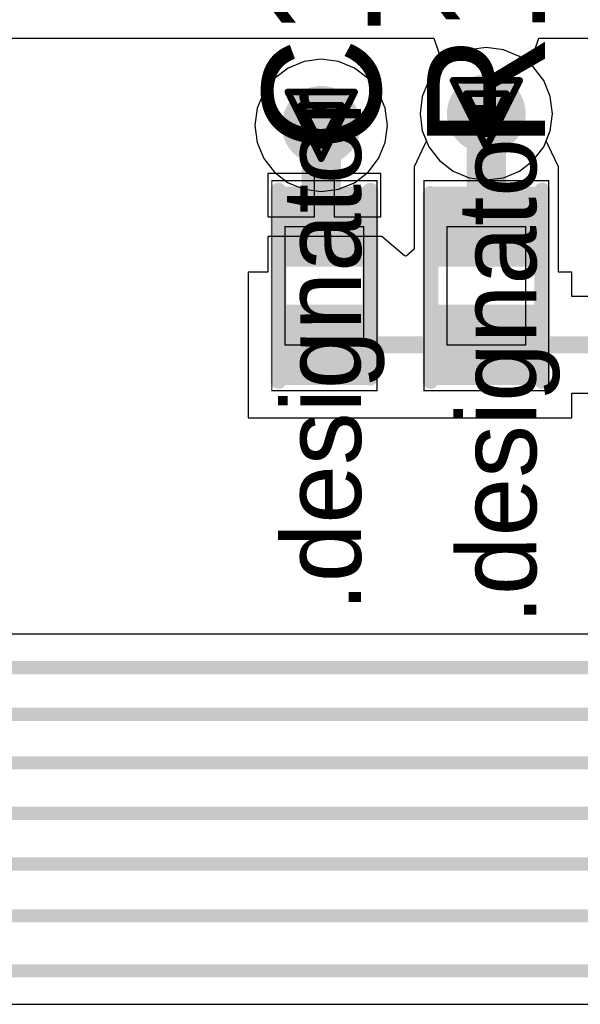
# Model space of a CAD drawing. Header units: millimetres. Extents: x 138 to 555, y 26 to 334.
# Tile 53 of 256: x 334.25 to 338.52, y 69.87 to 77.37. Entities that reach past the tile are written whole.
import ezdxf

# ---------------------------------------------------------------- set-up
doc = ezdxf.new("R2010")
doc.units = ezdxf.units.MM
for name, color, linetype in [('BottomLayer', 5, 'Continuous'), ('DrillDrawing', 1, 'Continuous'), ('Mechanical20', 56, 'Continuous'), ('Mechanical27', 56, 'Continuous'), ('MidLayer1', 16, 'Continuous'), ('MidLayer2', 76, 'Continuous'), ('MidLayer3', 90, 'Continuous'), ('MidLayer4', 156, 'Continuous'), ('MultiLayer', 9, 'Continuous'), ('TopLayer', 1, 'Continuous'), ('TopOverlay', 2, 'Continuous'), ('TopPaste', 8, 'Continuous'), ('TopSolder', 216, 'Continuous'), ('ViaHoleLayer', 16, 'Continuous')]:
    doc.layers.add(name, color=color, linetype=linetype)

# ---------------------------------------------------------------- blocks, each defined once
blk = doc.blocks.new('R0402_692')
at = {"layer": 'Mechanical20', "const_width": 0.01}
for points in [[(-0.8, 0.475), (-0.8, -0.475)], [(-0.8, 0.475), (0.8, 0.475)], [(0.8, 0.475), (0.8, -0.475)], [(-0.8, -0.475), (0.8, -0.475)]]:
    blk.add_lwpolyline(points, dxfattribs=at)
at = {"layer": 'Mechanical20', "const_width": 0.005}
for points in [[(-0.8025, 0.475, 1), (-0.7975, 0.475, 1)], [(-0.8025, 0.475, 1), (-0.7975, 0.475, 1)], [(0.7975, 0.475, 1), (0.8025, 0.475, 1)], [(0.7975, 0.475, 1), (0.8025, 0.475, 1)], [(-0.8025, -0.475, 1), (-0.7975, -0.475, 1)], [(-0.8025, -0.475, 1), (-0.7975, -0.475, 1)], [(0.7975, -0.475, 1), (0.8025, -0.475, 1)], [(0.7975, -0.475, 1), (0.8025, -0.475, 1)]]:
    blk.add_lwpolyline(points, format="xyb", close=True, dxfattribs=at)
at = {"layer": 'Mechanical27', "const_width": 0.01}
for points in [[(-0.45, 0.3), (-0.45, -0.3)], [(-0.45, 0.3), (0.45, 0.3)], [(0.45, 0.3), (0.45, -0.3)], [(-0.45, -0.3), (0.45, -0.3)]]:
    blk.add_lwpolyline(points, dxfattribs=at)
at = {"layer": 'Mechanical27', "const_width": 0.005}
for points in [[(-0.4525, 0.3, 1), (-0.4475, 0.3, 1)], [(-0.4525, 0.3, 1), (-0.4475, 0.3, 1)], [(0.4475, 0.3, 1), (0.4525, 0.3, 1)], [(0.4475, 0.3, 1), (0.4525, 0.3, 1)], [(-0.4525, -0.3, 1), (-0.4475, -0.3, 1)], [(-0.4525, -0.3, 1), (-0.4475, -0.3, 1)], [(0.4475, -0.3, 1), (0.4525, -0.3, 1)], [(0.4475, -0.3, 1), (0.4525, -0.3, 1)]]:
    blk.add_lwpolyline(points, format="xyb", close=True, dxfattribs=at)
at = {"layer": 'TopLayer'}
for points in [[(-0.195, -0.35), (-0.195, 0.35), (-0.705, -0.35), (-0.705, 0.35)], [(0.705, -0.35), (0.705, 0.35), (0.195, -0.35), (0.195, 0.35)]]:
    blk.add_solid(points, dxfattribs=at)
at = {"layer": 'TopOverlay', "const_width": 0.12}
for points in [[(-0.725, 0.425), (0.7, 0.425)], [(-0.725, -0.425), (0.725, -0.425)]]:
    blk.add_lwpolyline(points, dxfattribs=at)
at = {"layer": 'TopOverlay', "const_width": 0.06}
for points in [[(-0.755, 0.425, 1), (-0.695, 0.425, 1)], [(0.67, 0.425, 1), (0.73, 0.425, 1)], [(-0.755, -0.425, 1), (-0.695, -0.425, 1)], [(0.695, -0.425, 1), (0.755, -0.425, 1)]]:
    blk.add_lwpolyline(points, format="xyb", close=True, dxfattribs=at)
at = {"layer": 'TopPaste'}
for points in [[(-0.195, -0.35), (-0.195, 0.35), (-0.705, -0.35), (-0.705, 0.35)], [(0.705, -0.35), (0.705, 0.35), (0.195, -0.35), (0.195, 0.35)]]:
    blk.add_solid(points, dxfattribs=at)
at = {"layer": 'TopSolder'}
for points in [[(-0.145, -0.4), (-0.145, 0.4), (-0.755, -0.4), (-0.755, 0.4)], [(0.755, -0.4), (0.755, 0.4), (0.145, -0.4), (0.145, 0.4)]]:
    blk.add_solid(points, dxfattribs=at)
blk = doc.blocks.new('C0402_853')
at = {"layer": 'Mechanical20', "const_width": 0.01}
for points in [[(0.8, 0.4), (-0.8, 0.4)], [(-0.8, -0.4), (-0.8, 0.4)], [(0.8, -0.4), (0.8, 0.4)], [(0.8, -0.4), (-0.8, -0.4)]]:
    blk.add_lwpolyline(points, dxfattribs=at)
at = {"layer": 'Mechanical20', "const_width": 0.005}
for points in [[(-0.8025, 0.4, 1), (-0.7975, 0.4, 1)], [(-0.8025, 0.4, 1), (-0.7975, 0.4, 1)], [(0.7975, 0.4, 1), (0.8025, 0.4, 1)], [(0.7975, 0.4, 1), (0.8025, 0.4, 1)], [(-0.8025, -0.4, 1), (-0.7975, -0.4, 1)], [(-0.8025, -0.4, 1), (-0.7975, -0.4, 1)], [(0.7975, -0.4, 1), (0.8025, -0.4, 1)], [(0.7975, -0.4, 1), (0.8025, -0.4, 1)]]:
    blk.add_lwpolyline(points, format="xyb", close=True, dxfattribs=at)
at = {"layer": 'Mechanical27', "const_width": 0.01}
for points in [[(0.45, 0.3), (-0.45, 0.3)], [(-0.45, -0.3), (-0.45, 0.3)], [(0.45, -0.3), (0.45, 0.3)], [(0.45, -0.3), (-0.45, -0.3)]]:
    blk.add_lwpolyline(points, dxfattribs=at)
at = {"layer": 'Mechanical27', "const_width": 0.005}
for points in [[(-0.4525, 0.3, 1), (-0.4475, 0.3, 1)], [(-0.4525, 0.3, 1), (-0.4475, 0.3, 1)], [(0.4475, 0.3, 1), (0.4525, 0.3, 1)], [(0.4475, 0.3, 1), (0.4525, 0.3, 1)], [(-0.4525, -0.3, 1), (-0.4475, -0.3, 1)], [(-0.4525, -0.3, 1), (-0.4475, -0.3, 1)], [(0.4475, -0.3, 1), (0.4525, -0.3, 1)], [(0.4475, -0.3, 1), (0.4525, -0.3, 1)]]:
    blk.add_lwpolyline(points, format="xyb", close=True, dxfattribs=at)
at = {"layer": 'TopLayer'}
for points in [[(-0.195, -0.28), (-0.195, 0.28), (-0.705, -0.28), (-0.705, 0.28)], [(0.705, -0.28), (0.705, 0.28), (0.195, -0.28), (0.195, 0.28)]]:
    blk.add_solid(points, dxfattribs=at)
at = {"layer": 'TopOverlay', "const_width": 0.12}
for points in [[(0.7, 0.35), (-0.725, 0.35)], [(0.725, -0.35), (-0.725, -0.35)]]:
    blk.add_lwpolyline(points, dxfattribs=at)
at = {"layer": 'TopOverlay', "const_width": 0.06}
for points in [[(-0.755, 0.35, 1), (-0.695, 0.35, 1)], [(0.67, 0.35, 1), (0.73, 0.35, 1)], [(-0.755, -0.35, 1), (-0.695, -0.35, 1)], [(0.695, -0.35, 1), (0.755, -0.35, 1)]]:
    blk.add_lwpolyline(points, format="xyb", close=True, dxfattribs=at)
at = {"layer": 'TopPaste'}
for points in [[(-0.195, -0.28), (-0.195, 0.28), (-0.705, -0.28), (-0.705, 0.28)], [(0.705, -0.28), (0.705, 0.28), (0.195, -0.28), (0.195, 0.28)]]:
    blk.add_solid(points, dxfattribs=at)
at = {"layer": 'TopSolder'}
for points in [[(-0.145, -0.33), (-0.145, 0.33), (-0.755, -0.33), (-0.755, 0.33)], [(0.755, -0.33), (0.755, 0.33), (0.145, -0.33), (0.145, 0.33)]]:
    blk.add_solid(points, dxfattribs=at)

msp = doc.modelspace()

# ---------------------------------------------------------------- linework, layer by layer
at = {"layer": 'BottomLayer'}
for p, q in [((337.6698, 77.14), (337.5481, 77.0897)), ((337.8003, 77.1572), (337.6698, 77.14)), ((337.9308, 77.14), (337.8003, 77.1572)), ((338.0525, 77.0897), (337.9308, 77.14)), ((337.5481, 77.0897), (337.4437, 77.0095)), ((338.1569, 77.0095), (338.0525, 77.0897)), ((337.4437, 77.0095), (337.3636, 76.9051)), ((338.2371, 76.9051), (338.1569, 77.0095)), ((337.3636, 76.9051), (337.3132, 76.7834)), ((338.2874, 76.7834), (338.2371, 76.9051)), ((337.3132, 76.7834), (337.296, 76.6529)), ((338.3046, 76.6529), (338.2874, 76.7834)), ((337.296, 76.6529), (337.3132, 76.5224)), ((338.2874, 76.5224), (338.3046, 76.6529)), ((337.3132, 76.5224), (337.3636, 76.4008)), ((338.2371, 76.4008), (338.2874, 76.5224)), ((337.3636, 76.4008), (337.4437, 76.2963)), ((338.1569, 76.2963), (338.2371, 76.4008)), ((337.4437, 76.2963), (337.5481, 76.2162)), ((338.0525, 76.2162), (338.1569, 76.2963)), ((337.5481, 76.2162), (337.6698, 76.1658)), ((337.9308, 76.1658), (338.0525, 76.2162)), ((337.6698, 76.1658), (337.8003, 76.1486)), ((337.8003, 76.1486), (337.9308, 76.1658))]:
    msp.add_line(p, q, dxfattribs=at)
at = {"layer": 'BottomLayer', "const_width": 0.3}
for points in [[(337.6503, 76.6529, 1), (337.9503, 76.6529, 1)], [(336.3938, 76.5647, 1), (336.6938, 76.5647, 1)]]:
    msp.add_lwpolyline(points, format="xyb", close=True, dxfattribs=at)
at = {"layer": 'DrillDrawing', "const_width": 0.0508}
for points in [[(337.5463, 76.9069), (338.0543, 76.9069)], [(337.5463, 76.9069), (337.8003, 76.3989)], [(337.8003, 76.3989), (338.0543, 76.9069)], [(336.2898, 76.8187), (336.7978, 76.8187)], [(336.2898, 76.8187), (336.5438, 76.3107)], [(336.5438, 76.3107), (336.7978, 76.8187)], [(337.6479, 76.8053), (337.9527, 76.8053)], [(337.6479, 76.8053), (337.8003, 76.5005)], [(337.8003, 76.5005), (337.9527, 76.8053)], [(336.3914, 76.7171), (336.6962, 76.7171)], [(336.3914, 76.7171), (336.5438, 76.4123)], [(336.5438, 76.4123), (336.6962, 76.7171)]]:
    msp.add_lwpolyline(points, dxfattribs=at)
at = {"layer": 'DrillDrawing', "const_width": 0.0254}
for points in [[(337.5336, 76.9069, 1), (337.559, 76.9069, 1)], [(337.5336, 76.9069, 1), (337.559, 76.9069, 1)], [(338.0416, 76.9069, 1), (338.067, 76.9069, 1)], [(338.0416, 76.9069, 1), (338.067, 76.9069, 1)], [(336.2771, 76.8187, 1), (336.3025, 76.8187, 1)], [(336.2771, 76.8187, 1), (336.3025, 76.8187, 1)], [(336.7851, 76.8187, 1), (336.8105, 76.8187, 1)], [(336.7851, 76.8187, 1), (336.8105, 76.8187, 1)], [(337.6352, 76.8053, 1), (337.6606, 76.8053, 1)], [(337.6352, 76.8053, 1), (337.6606, 76.8053, 1)], [(337.94, 76.8053, 1), (337.9654, 76.8053, 1)], [(337.94, 76.8053, 1), (337.9654, 76.8053, 1)], [(336.3787, 76.7171, 1), (336.4041, 76.7171, 1)], [(336.3787, 76.7171, 1), (336.4041, 76.7171, 1)], [(336.6835, 76.7171, 1), (336.7089, 76.7171, 1)], [(336.6835, 76.7171, 1), (336.7089, 76.7171, 1)], [(337.7876, 76.5005, 1), (337.813, 76.5005, 1)], [(337.7876, 76.5005, 1), (337.813, 76.5005, 1)], [(336.5311, 76.4123, 1), (336.5565, 76.4123, 1)], [(336.5311, 76.4123, 1), (336.5565, 76.4123, 1)], [(337.7876, 76.3989, 1), (337.813, 76.3989, 1)], [(337.7876, 76.3989, 1), (337.813, 76.3989, 1)], [(336.5311, 76.3107, 1), (336.5565, 76.3107, 1)], [(336.5311, 76.3107, 1), (336.5565, 76.3107, 1)]]:
    msp.add_lwpolyline(points, format="xyb", close=True, dxfattribs=at)
at = {"layer": 'MidLayer1'}
for p, q in [((337.6698, 77.14), (337.5481, 77.0897)), ((337.8003, 77.1572), (337.6698, 77.14)), ((337.9308, 77.14), (337.8003, 77.1572)), ((338.0525, 77.0897), (337.9308, 77.14)), ((336.4132, 77.0519), (336.2916, 77.0015)), ((336.5438, 77.069), (336.4132, 77.0519)), ((336.6743, 77.0519), (336.5438, 77.069)), ((336.7959, 77.0015), (336.6743, 77.0519)), ((337.5481, 77.0897), (337.4437, 77.0095)), ((338.1569, 77.0095), (338.0525, 77.0897)), ((336.2916, 77.0015), (336.1872, 76.9213)), ((336.9004, 76.9213), (336.7959, 77.0015)), ((337.4437, 77.0095), (337.3636, 76.9051)), ((338.2371, 76.9051), (338.1569, 77.0095)), ((336.1872, 76.9213), (336.107, 76.8169)), ((336.9805, 76.8169), (336.9004, 76.9213)), ((337.3636, 76.9051), (337.3132, 76.7834)), ((338.2874, 76.7834), (338.2371, 76.9051)), ((336.107, 76.8169), (336.0566, 76.6952)), ((337.0309, 76.6952), (336.9805, 76.8169)), ((337.3132, 76.7834), (337.296, 76.6529)), ((338.3046, 76.6529), (338.2874, 76.7834)), ((336.0566, 76.6952), (336.0394, 76.5647)), ((337.0481, 76.5647), (337.0309, 76.6952)), ((337.296, 76.6529), (337.3132, 76.5224)), ((338.2874, 76.5224), (338.3046, 76.6529)), ((336.0394, 76.5647), (336.0566, 76.4342)), ((337.0309, 76.4342), (337.0481, 76.5647)), ((337.3132, 76.5224), (337.3636, 76.4008)), ((338.2371, 76.4008), (338.2874, 76.5224)), ((336.0566, 76.4342), (336.107, 76.3126)), ((336.9805, 76.3126), (337.0309, 76.4342)), ((337.3636, 76.4008), (337.4437, 76.2963)), ((338.1569, 76.2963), (338.2371, 76.4008)), ((336.107, 76.3126), (336.1872, 76.2081)), ((336.9004, 76.2081), (336.9805, 76.3126)), ((337.4437, 76.2963), (337.5481, 76.2162)), ((338.0525, 76.2162), (338.1569, 76.2963)), ((336.1872, 76.2081), (336.2916, 76.128)), ((336.7959, 76.128), (336.9004, 76.2081)), ((337.5481, 76.2162), (337.6698, 76.1658)), ((337.9308, 76.1658), (338.0525, 76.2162)), ((337.6698, 76.1658), (337.8003, 76.1486)), ((337.8003, 76.1486), (337.9308, 76.1658)), ((336.2916, 76.128), (336.4132, 76.0776)), ((336.4132, 76.0776), (336.5438, 76.0604)), ((336.5438, 76.0604), (336.6743, 76.0776)), ((336.6743, 76.0776), (336.7959, 76.128))]:
    msp.add_line(p, q, dxfattribs=at)
at = {"layer": 'MidLayer1', "const_width": 0.3}
for points in [[(337.6503, 76.6529, 1), (337.9503, 76.6529, 1)], [(336.3938, 76.5647, 1), (336.6938, 76.5647, 1)]]:
    msp.add_lwpolyline(points, format="xyb", close=True, dxfattribs=at)
at = {"layer": 'MidLayer2'}
for p, q in [((337.6698, 77.14), (337.5481, 77.0897)), ((337.8003, 77.1572), (337.6698, 77.14)), ((337.9308, 77.14), (337.8003, 77.1572)), ((338.0525, 77.0897), (337.9308, 77.14)), ((337.5481, 77.0897), (337.4437, 77.0095)), ((338.1569, 77.0095), (338.0525, 77.0897)), ((337.4437, 77.0095), (337.3636, 76.9051)), ((338.2371, 76.9051), (338.1569, 77.0095)), ((337.3636, 76.9051), (337.3132, 76.7834)), ((338.2874, 76.7834), (338.2371, 76.9051)), ((337.3132, 76.7834), (337.296, 76.6529)), ((338.3046, 76.6529), (338.2874, 76.7834)), ((337.296, 76.6529), (337.3132, 76.5224)), ((338.2874, 76.5224), (338.3046, 76.6529)), ((337.3132, 76.5224), (337.3636, 76.4008)), ((338.2371, 76.4008), (338.2874, 76.5224)), ((337.3636, 76.4008), (337.4437, 76.2963)), ((338.1569, 76.2963), (338.2371, 76.4008)), ((337.4437, 76.2963), (337.5481, 76.2162)), ((338.0525, 76.2162), (338.1569, 76.2963)), ((337.5481, 76.2162), (337.6698, 76.1658)), ((337.9308, 76.1658), (338.0525, 76.2162)), ((337.6698, 76.1658), (337.8003, 76.1486)), ((337.8003, 76.1486), (337.9308, 76.1658))]:
    msp.add_line(p, q, dxfattribs=at)
at = {"layer": 'MidLayer2', "const_width": 0.3}
for points in [[(337.6503, 76.6529, 1), (337.9503, 76.6529, 1)], [(336.3938, 76.5647, 1), (336.6938, 76.5647, 1)]]:
    msp.add_lwpolyline(points, format="xyb", close=True, dxfattribs=at)
at = {"layer": 'MidLayer3'}
for p, q in [((337.6698, 77.14), (337.5481, 77.0897)), ((337.8003, 77.1572), (337.6698, 77.14)), ((337.9308, 77.14), (337.8003, 77.1572)), ((338.0525, 77.0897), (337.9308, 77.14)), ((337.5481, 77.0897), (337.4437, 77.0095)), ((338.1569, 77.0095), (338.0525, 77.0897)), ((337.4437, 77.0095), (337.3636, 76.9051)), ((338.2371, 76.9051), (338.1569, 77.0095)), ((337.3636, 76.9051), (337.3132, 76.7834)), ((338.2874, 76.7834), (338.2371, 76.9051)), ((337.3132, 76.7834), (337.296, 76.6529)), ((338.3046, 76.6529), (338.2874, 76.7834)), ((337.296, 76.6529), (337.3132, 76.5224)), ((338.2874, 76.5224), (338.3046, 76.6529)), ((337.3132, 76.5224), (337.3636, 76.4008)), ((338.2371, 76.4008), (338.2874, 76.5224)), ((337.3636, 76.4008), (337.4437, 76.2963)), ((338.1569, 76.2963), (338.2371, 76.4008)), ((337.4437, 76.2963), (337.5481, 76.2162)), ((338.0525, 76.2162), (338.1569, 76.2963)), ((337.5481, 76.2162), (337.6698, 76.1658)), ((337.9308, 76.1658), (338.0525, 76.2162)), ((337.6698, 76.1658), (337.8003, 76.1486)), ((337.8003, 76.1486), (337.9308, 76.1658))]:
    msp.add_line(p, q, dxfattribs=at)
at = {"layer": 'MidLayer3', "const_width": 0.3}
for points in [[(337.6503, 76.6529, 1), (337.9503, 76.6529, 1)], [(336.3938, 76.5647, 1), (336.6938, 76.5647, 1)]]:
    msp.add_lwpolyline(points, format="xyb", close=True, dxfattribs=at)
at = {"layer": 'MidLayer4'}
for p, q in [((336.4132, 77.0519), (336.2916, 77.0015)), ((336.5438, 77.069), (336.4132, 77.0519)), ((336.6743, 77.0519), (336.5438, 77.069)), ((336.7959, 77.0015), (336.6743, 77.0519)), ((336.2916, 77.0015), (336.1872, 76.9213)), ((336.9004, 76.9213), (336.7959, 77.0015)), ((336.1872, 76.9213), (336.107, 76.8169)), ((336.9805, 76.8169), (336.9004, 76.9213)), ((336.107, 76.8169), (336.0566, 76.6952)), ((337.0309, 76.6952), (336.9805, 76.8169)), ((336.0566, 76.6952), (336.0394, 76.5647)), ((337.0481, 76.5647), (337.0309, 76.6952)), ((336.0394, 76.5647), (336.0566, 76.4342)), ((337.0309, 76.4342), (337.0481, 76.5647)), ((336.0566, 76.4342), (336.107, 76.3126)), ((336.9805, 76.3126), (337.0309, 76.4342)), ((336.107, 76.3126), (336.1872, 76.2081)), ((336.9004, 76.2081), (336.9805, 76.3126)), ((336.1872, 76.2081), (336.2916, 76.128)), ((336.7959, 76.128), (336.9004, 76.2081)), ((336.2916, 76.128), (336.4132, 76.0776)), ((336.4132, 76.0776), (336.5438, 76.0604)), ((336.5438, 76.0604), (336.6743, 76.0776)), ((336.6743, 76.0776), (336.7959, 76.128))]:
    msp.add_line(p, q, dxfattribs=at)
at = {"layer": 'MidLayer4', "const_width": 0.3}
for points in [[(337.6503, 76.6529, 1), (337.9503, 76.6529, 1)], [(336.3938, 76.5647, 1), (336.6938, 76.5647, 1)]]:
    msp.add_lwpolyline(points, format="xyb", close=True, dxfattribs=at)
at = {"layer": 'MultiLayer', "const_width": 0.3}
for points in [[(337.6503, 76.6529, 1), (337.9503, 76.6529, 1)], [(336.3938, 76.5647, 1), (336.6938, 76.5647, 1)]]:
    msp.add_lwpolyline(points, format="xyb", close=True, dxfattribs=at)
at = {"layer": 'TopLayer'}
for p, q in [((323.3561, 77.2284), (337.4005, 77.2284)), ((337.4005, 77.2284), (337.4684, 77.0284)), ((338.1322, 77.0284), (338.2001, 77.2284)), ((338.2001, 77.2284), (342.1825, 77.2284)), ((337.4437, 77.0095), (337.3636, 76.9051)), ((337.4684, 77.0284), (337.4437, 77.0095)), ((338.1569, 77.0095), (338.1322, 77.0284)), ((338.2371, 76.9051), (338.1569, 77.0095)), ((337.3636, 76.9051), (337.3132, 76.7834)), ((338.2874, 76.7834), (338.2371, 76.9051)), ((337.3132, 76.7834), (337.296, 76.6529)), ((338.3046, 76.6529), (338.2874, 76.7834)), ((337.296, 76.6529), (337.3132, 76.5224)), ((338.2874, 76.5224), (338.3046, 76.6529)), ((337.3132, 76.5224), (337.3442, 76.4475)), ((338.2564, 76.4475), (338.2874, 76.5224)), ((337.3442, 76.4475), (337.3307, 76.4171)), ((338.271, 76.4146), (338.2564, 76.4475)), ((337.3307, 76.4171), (337.2503, 76.2475)), ((338.3503, 76.2475), (338.271, 76.4146)), ((337.2503, 76.2475), (337.2503, 76.2475)), ((337.2503, 76.2475), (337.2503, 76.2475)), ((337.2503, 76.2475), (337.2503, 75.6224)), ((338.3503, 75.4475), (338.3503, 76.2475)), ((338.3503, 76.2475), (338.3503, 76.2475)), ((336.4926, 76.1975), (336.1376, 76.1975)), ((336.1376, 76.1975), (336.1376, 75.8675)), ((336.4926, 75.8675), (336.4926, 76.1975)), ((336.9976, 76.1975), (336.6426, 76.1975)), ((336.6426, 76.1975), (336.6426, 75.8675)), ((336.9976, 75.8675), (336.9976, 76.1975)), ((336.1376, 75.8675), (336.4926, 75.8675)), ((336.6426, 75.8675), (336.9976, 75.8675)), ((337.0056, 75.7175), (336.1376, 75.7175)), ((336.1376, 75.7175), (336.1376, 75.4475)), ((337.178, 75.5706), (337.0056, 75.7175)), ((337.2503, 75.6224), (337.1914, 75.5687)), ((337.1914, 75.5687), (337.178, 75.5706)), ((336.1376, 75.4475), (335.9876, 75.4475)), ((335.9876, 75.4475), (335.9876, 74.3375)), ((338.4503, 75.4475), (338.3503, 75.4475)), ((338.4503, 75.2606), (338.4503, 75.4475)), ((342.0784, 75.2606), (338.4503, 75.2606)), ((338.4503, 74.3375), (338.4503, 74.5243)), ((338.4503, 74.5243), (341.9928, 74.5243)), ((335.9876, 74.3375), (337.1476, 74.3375)), ((337.1476, 74.3375), (337.1476, 74.3375)), ((337.1476, 74.3375), (337.1503, 74.3375)), ((337.1503, 74.3375), (337.1503, 74.3375)), ((337.1503, 74.3375), (338.4503, 74.3375)), ((342.1166, 72.688), (309.4278, 72.688)), ((307.8558, 69.8691), (349.6217, 69.8691))]:
    msp.add_line(p, q, dxfattribs=at)
for points, const_width in [([(337.6503, 76.6529, 1), (337.9503, 76.6529, 1)], 0.3), ([(336.3938, 76.5647, 1), (336.6938, 76.5647, 1)], 0.3), ([(337.7253, 76.6529, 1), (337.8753, 76.6529, 1)], 0.15), ([(336.4688, 76.5647, 1), (336.6188, 76.5647, 1)], 0.15), ([(336.4688, 75.8163, 1), (336.6188, 75.8163, 1)], 0.15), ([(336.4688, 75.8163, 1), (336.6188, 75.8163, 1)], 0.15), ([(336.4926, 75.7925, 1), (336.6426, 75.7925, 1)], 0.15), ([(337.7253, 75.7925, 1), (337.8753, 75.7925, 1)], 0.15), ([(336.5192, 74.8766, 1), (336.5842, 74.8766, 1)], 0.065), ([(336.5351, 74.8925, 1), (336.6001, 74.8925, 1)], 0.065), ([(336.5351, 74.8925, 1), (336.6001, 74.8925, 1)], 0.065), ([(337.7678, 74.8925, 1), (337.8328, 74.8925, 1)], 0.065), ([(337.7678, 74.8925, 1), (337.8328, 74.8925, 1)], 0.065)]:
    msp.add_lwpolyline(points, format="xyb", close=True, dxfattribs=dict(at, const_width=const_width))
for points, const_width in [([(337.8003, 75.7925), (337.8003, 76.6529)], 0.3), ([(336.5438, 75.8163), (336.5438, 76.5647)], 0.3), ([(336.5438, 75.8163), (336.5676, 75.7925)], 0.3), ([(336.5517, 74.8766), (336.5676, 74.8925)], 0.13), ([(336.5676, 74.8925), (337.8003, 74.8925)], 0.13), ([(337.8003, 74.8925), (344.2104, 74.8925)], 0.13), ([(309.3222, 72.4331), (346.6451, 72.4331)], 0.1), ([(309.0423, 72.0779), (347.0285, 72.0779)], 0.1), ([(308.7219, 71.7088), (347.438, 71.7088)], 0.1), ([(308.4459, 71.3243), (348.4546, 71.3243)], 0.1), ([(308.1541, 70.9381), (348.7085, 70.9381)], 0.1), ([(307.9054, 70.5437), (348.8248, 70.5437)], 0.1), ([(307.6123, 70.124), (349.6217, 70.124)], 0.1)]:
    msp.add_lwpolyline(points, dxfattribs=dict(at, const_width=const_width))
at = {"layer": 'ViaHoleLayer', "const_width": 0.15}
for points in [[(337.7253, 76.6529, 1), (337.8753, 76.6529, 1)], [(336.4688, 76.5647, 1), (336.6188, 76.5647, 1)]]:
    msp.add_lwpolyline(points, format="xyb", close=True, dxfattribs=at)

# ---------------------------------------------------------------- block references
for name, p, rotation in [('C0402_853', (336.5676, 75.3425), 270), ('R0402_692', (337.8003, 75.3425), 90)]:
    msp.add_blockref(name, p, dxfattribs=dict(rotation=rotation))

# ---------------------------------------------------------------- texts
at = {"layer": 'Mechanical27'}
for p in [(336.8461, 72.8612), (338.1809, 72.7642)]:
    msp.add_text('.designator', height=0.599999, rotation=90, dxfattribs=at).set_placement(p)
at = {"layer": 'TopOverlay'}
for s, p in [('C118', (336.9955, 76.3626)), ('R137', (338.2479, 76.3886))]:
    msp.add_text(s, height=0.9, rotation=90, dxfattribs=at).set_placement(p)

doc.saveas('drawing.dxf')
